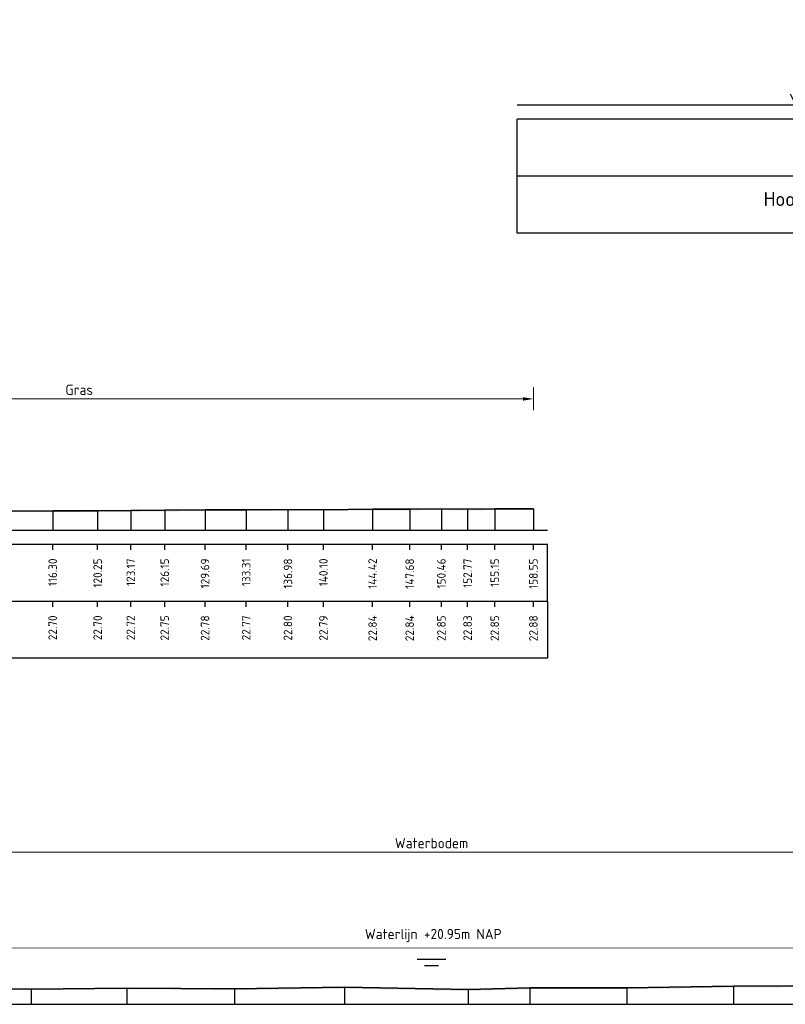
# Model space of a CAD drawing. Header units: metres. Extents: x 184432 to 189351, y 346610 to 348484.
# Tile 9 of 63: x 188993 to 189060, y 348197 to 348284. Entities that reach past the tile are written whole.
import ezdxf
from ezdxf.enums import TextEntityAlignment as Align

# ---------------------------------------------------------------- set-up
doc = ezdxf.new("R2010")
doc.units = ezdxf.units.M
doc.header["$PDMODE"] = 35
doc.header["$PDSIZE"] = 0.075
for name, color, linetype, lineweight in [('B-ME-OB-WATERLIJN-G', 150, 'Continuous', 18), ('B-ME-OB-WATERLIJN-GD', 150, 'Continuous', 25), ('X-ME-AL-PROFIEL_HUIDIG MAAIVELD-GD', 252, 'Continuous', 0), ('X-XX-AL-DETAIL1-M', 7, 'Continuous', 18), ('X-XX-AL-DWARSPROFIEL_PROFIELLIJN MAAIVELD-GD', 8, 'Continuous', 35), ('X-XX-AL-NAP-T18', 10, 'Continuous', 18)]:
    doc.layers.add(name, color=color, linetype=linetype, lineweight=lineweight)
doc.layers.add('X-ME-AL-PROFIELRASTER-S', color=7, linetype='Continuous')
doc.styles.add('NLCS-ISO-ANNOTATIEF-T18', font='NLCS-ISO.ttf', dxfattribs={"height": 1.8})
doc.styles.add('NLCS-ISO-ANNOTATIVE-T18', font='NLCS-ISO.ttf', dxfattribs={"height": 1.8})
doc.dimstyles.new('NLCS-ANNOTATIEF-T18-PIJL_L2_H0', dxfattribs={"dimtxt": 2.5, "dimasz": 1.8, "dimexe": 2, "dimexo": 2, "dimgap": 0.7, "dimtad": 1, "dimzin": 0, "dimdsep": 46, "dimtxsty": 'NLCS-ISO-ANNOTATIEF-T18', "dimcen": 0, "dimdle": 2, "dimclrd": 256, "dimclre": 256, "dimclrt": 10, "dimaunit": 2, "dimadec": 0, "dimazin": 0, "dimtfac": 1, "dimtdec": 3, "dimtofl": 0, "dimtmove": 0, "dimatfit": 3, "dimfxl": 2, "dimfxlon": 1, "dimtfillclr": 256, "dimtolj": 1, "dimtzin": 0, "dimlwd": -1, "dimlwe": -1, "dimarcsym": 0})

# ---------------------------------------------------------------- blocks, each defined once
blk = doc.blocks.new('SAL-PROFIELRASTER_BALK_EIND1-D')
at = {"color": 0, "linetype": 'ByBlock', "lineweight": -2}
blk.add_line((1, -12.5), (1, -2.5), dxfattribs=at)
at = {"color": 0, "linetype": 'ByBlock', "lineweight": -2, "flags": 128}
for points in [[(0, 0), (1, 0)], [(0, -2.5), (1, -2.5)], [(0, -12.5), (1, -12.5)]]:
    blk.add_lwpolyline(points, dxfattribs=at)
blk = doc.blocks.new('SAL-PROFIELRASTER_AANHAAL-D')
at = {"color": 9, "linetype": 'ByBlock', "lineweight": -2, "flags": 128}
blk.add_lwpolyline([(0, 1), (0, 0)], dxfattribs=at)
blk = doc.blocks.new('SAL-PROFIELRASTER-D')
at = {"color": 0, "linetype": 'ByBlock', "lineweight": -2, "flags": 128}
for points in [[(-24, 2), (-23, 0), (-22, 2), (-2, 2)], [(-2, 0), (-72, 0)], [(-72, -12.5), (-72, -2.5)], [(0, -2.5), (-72, -2.5)], [(-2, -12.5), (-2, -2.5)], [(0, -12.5), (-72, -12.5)]]:
    blk.add_lwpolyline(points, dxfattribs=at)
at = {"color": 0, "linetype": 'ByBlock', "lineweight": -2, "style": 'NLCS-ISO-ANNOTATIVE-T18'}
blk.add_text('NAP', height=2, dxfattribs=at).set_placement((-3, 3), align=Align.RIGHT)
blk.add_text('Afstand', height=2.5, dxfattribs=at).set_placement((-4.5, -7.5), align=Align.MIDDLE_RIGHT)
for tag, height, p in [('PROFIELNR', 5, (-3, 10)), ('SCHAAL', 2, (-3, 6.5)), ('NAP', 2, (-9.94, 3))]:
    blk.add_attdef(tag, text='', height=height, dxfattribs=at).set_placement(p, align=Align.RIGHT)
blk = doc.blocks.new('SAL-PROFIELRASTER_BALK-D')
at = {"color": 0, "linetype": 'ByBlock', "lineweight": -2}
for p, q in [((-72, -12.5), (-72, -2.5)), ((-2, -2.5), (-2, -12.5)), ((0, -12.5), (-72, -12.5))]:
    blk.add_line(p, q, dxfattribs=at)
at = {"color": 0, "linetype": 'ByBlock', "lineweight": -2, "style": 'NLCS-ISO-ANNOTATIVE-T18'}
for tag, height, p in [('TITEL1', 2.5, (-4.5, -6.5)), ('TITEL2', 1.5, (-4.5, -9.5))]:
    blk.add_attdef(tag, text='', height=height, dxfattribs=at).set_placement(p, align=Align.MIDDLE_RIGHT)
blk = doc.blocks.new('SAL-PROFIELRASTER_BALK_EIND2-D')
at = {"color": 0, "linetype": 'ByBlock', "lineweight": -2}
for p, q in [((1, -2.5), (1, -12.5)), ((1, -12.5), (0, -12.5))]:
    blk.add_line(p, q, dxfattribs=at)
blk = doc.blocks.new('SAL-PROFIELRASTER_BALK_DATA-D')
at = {"color": 0, "linetype": 'ByBlock', "lineweight": -2}
blk.add_lwpolyline([(0, -3.5), (0, -2.5)], dxfattribs=at)
at = {"color": 0, "linetype": 'ByBlock', "lineweight": -2, "style": 'NLCS-ISO-ANNOTATIVE-T18'}
blk.add_attdef('GETAL', text='', height=1.5, rotation=90, dxfattribs=at).set_placement((0.75, -5), align=Align.RIGHT)
blk = doc.blocks.new('*D53')
at = {"layer": 'Defpoints', "color": 0, "transparency": 16777216}
for p in [(188883.705, 348210.726), (188883.705, 348197.363), (189174.999, 348197.363)]:
    blk.add_point(p, dxfattribs=at)
at = {"layer": 'X-XX-AL-DETAIL1-M', "transparency": 16777216}
for p, q in [((188883.705, 348209.726), (188883.705, 348211.726)), ((189174.999, 348209.726), (189174.999, 348211.726)), ((189174.099, 348210.726), (188884.605, 348210.726))]:
    blk.add_line(p, q, dxfattribs=at)
for points in [[(188884.605, 348210.876), (188884.605, 348210.576), (188883.705, 348210.726)], [(189174.099, 348210.876), (189174.099, 348210.576), (189174.999, 348210.726)]]:
    blk.add_solid(points, dxfattribs=at)
at = {"layer": 'X-XX-AL-DETAIL1-M', "color": 10, "transparency": 16777216, "insert": (189029.352, 348211.526), "char_height": 0.9, "attachment_point": 5, "style": 'NLCS-ISO-ANNOTATIEF-T18'}
blk.add_mtext('\\A1;Waterbodem', dxfattribs=at)
blk = doc.blocks.new('*D95')
at = {"layer": 'Defpoints', "color": 0, "transparency": 16777216}
for p in [(188958.477, 348250.553), (188958.477, 348239.034), (189038.305, 348239.034)]:
    blk.add_point(p, dxfattribs=at)
at = {"layer": 'X-XX-AL-DETAIL1-M', "transparency": 16777216}
for p, q in [((188958.477, 348249.553), (188958.477, 348251.553)), ((189038.305, 348249.553), (189038.305, 348251.553)), ((189037.405, 348250.553), (188959.377, 348250.553))]:
    blk.add_line(p, q, dxfattribs=at)
for points in [[(188959.377, 348250.703), (188959.377, 348250.403), (188958.477, 348250.553)], [(189037.405, 348250.703), (189037.405, 348250.403), (189038.305, 348250.553)]]:
    blk.add_solid(points, dxfattribs=at)
at = {"layer": 'X-XX-AL-DETAIL1-M', "color": 10, "transparency": 16777216, "insert": (188998.391, 348251.353), "char_height": 0.9, "attachment_point": 5, "style": 'NLCS-ISO-ANNOTATIEF-T18'}
blk.add_mtext('\\A1;Gras', dxfattribs=at)

msp = doc.modelspace()

# ---------------------------------------------------------------- hatches: boundary and pattern name
at = {"layer": 'X-ME-AL-PROFIEL_HUIDIG MAAIVELD-GD'}
h = msp.add_hatch(dxfattribs=at)
h.set_pattern_fill('AGR-MAAIVELD', color=256, scale=0.05, pattern_type=2)
h.set_pattern_definition([(45, (2151.29385, 302.6962), (-0.25000007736, 0.25000007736), []), (45, (2151.25814, 302.73192), (0, 0.50000015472), [0.3535535, -0.3535535]), (45, (2151.22242, 302.76764), (0, 0.50000015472), [0.3535535, -0.3535535]), (45, (2151.1862, 302.80385), (0, 0.50000015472), [0.3535535, -0.3535535]), (45, (2151.151, 302.83906), (0, 0.50000015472), [0.3535535, -0.3535535]), (45, (2151.11528, 302.87478), (0, 0.50000015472), [0.3535535, -0.3535535]), (45, (2151.07957, 302.9105), (0, 0.50000015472), [0.3535535, -0.3535535]), (315, (2151.29385, 302.6962), (0.25000007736, 0.25000007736), []), (315, (2151.32957, 302.73192), (0.50000015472, -1e-16), [0.3535535, -0.3535535]), (315, (2151.36528, 302.76764), (0.50000015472, -1e-16), [0.3535535, -0.3535535]), (315, (2151.4015, 302.80385), (0.50000015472, -1e-16), [0.3535535, -0.3535535]), (315, (2151.4367, 302.83906), (0.50000015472, -1e-16), [0.3535535, -0.3535535]), (315, (2151.47242, 302.87478), (0.50000015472, -1e-16), [0.3535535, -0.3535535]), (315, (2151.50814, 302.9105), (0.50000015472, -1e-16), [0.3535535, -0.3535535])])
h.paths.add_polyline_path([(189005.903, 348240.681), (189009.449, 348240.709), (189013.067, 348240.701), (189016.735, 348240.733), (189019.853, 348240.721), (189024.174, 348240.778), (189027.434, 348240.775), (189030.22, 348240.785), (189032.525, 348240.764), (189034.91, 348240.788), (189038.305, 348240.809), (189038.305, 348240.909), (189034.91, 348240.888), (189032.525, 348240.864), (189030.22, 348240.885), (189027.434, 348240.875), (189024.174, 348240.878), (189019.853, 348240.821), (189016.735, 348240.833), (189013.067, 348240.801), (189009.449, 348240.809), (189005.903, 348240.781), (189002.925, 348240.755), (189000.011, 348240.734), (188996.058, 348240.729), (188991.761, 348240.703), (188987.157, 348240.718), (188983.07, 348240.732), (188979.781, 348240.745), (188975.762, 348240.71), (188971.852, 348240.694), (188968.5, 348240.663), (188965.46, 348240.722), (188962.877, 348240.719), (188959.864, 348240.72), (188956.45, 348240.738), (188953.314, 348240.788), (188952.297, 348240.766), (188949.618, 348240.789), (188947.299, 348240.797), (188944.815, 348240.8), (188942.217, 348240.776), (188939.587, 348240.796), (188936.69, 348240.768), (188933.601, 348240.764), (188929.841, 348240.755), (188926.596, 348240.724), (188923.539, 348240.73), (188920.877, 348240.77), (188917.331, 348240.794), (188913.813, 348240.785), (188910.274, 348240.763), (188906.566, 348240.737), (188903.237, 348240.813), (188899.014, 348240.881), (188894.846, 348240.77), (188893.827, 348240.744), (188892.848, 348240.687), (188891.155, 348240.884), (188889.613, 348240.914), (188889.113, 348240.907), (188888.631, 348240.914), (188887.479, 348240.887), (188885.82, 348240.894), (188884.771, 348240.956), (188884.11, 348240.688), (188883.661, 348240.418), (188883.357, 348240.251), (188883.026, 348240.095), (188882.821, 348240.083), (188882.502, 348240.139), (188882.169, 348240.314), (188881.806, 348240.638), (188881.319, 348240.752), (188880.706, 348240.86), (188879.757, 348240.805), (188879.757, 348240.705), (188880.706, 348240.76), (188881.319, 348240.652), (188881.806, 348240.538), (188882.169, 348240.214), (188882.502, 348240.039), (188882.821, 348239.983), (188883.026, 348239.995), (188883.357, 348240.151), (188883.661, 348240.318), (188884.11, 348240.588), (188884.771, 348240.856), (188885.82, 348240.794), (188887.479, 348240.787), (188888.631, 348240.814), (188889.113, 348240.807), (188889.613, 348240.814), (188891.155, 348240.784), (188892.848, 348240.587), (188893.827, 348240.644), (188894.846, 348240.67), (188899.014, 348240.781), (188903.237, 348240.713), (188906.566, 348240.637), (188910.274, 348240.663), (188913.813, 348240.685), (188917.331, 348240.694), (188920.877, 348240.67), (188923.539, 348240.63), (188926.596, 348240.624), (188929.841, 348240.655), (188933.601, 348240.664), (188936.69, 348240.668), (188939.587, 348240.696), (188942.217, 348240.676), (188944.815, 348240.7), (188947.299, 348240.697), (188949.618, 348240.689), (188952.297, 348240.666), (188953.314, 348240.688), (188956.45, 348240.638), (188959.864, 348240.62), (188962.877, 348240.619), (188965.46, 348240.622), (188968.5, 348240.563), (188971.852, 348240.594), (188975.762, 348240.61), (188979.781, 348240.645), (188983.07, 348240.632), (188987.157, 348240.618), (188991.761, 348240.603), (188996.058, 348240.629), (189000.011, 348240.634), (189002.925, 348240.655)])
h = msp.add_hatch(dxfattribs=at)
h.set_pattern_fill('AGR-MAAIVELD', color=256, scale=0.05, pattern_type=2)
h.set_pattern_definition([(45, (2148.6411, 384.86115), (-0.25000007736, 0.25000007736), []), (45, (2148.60538, 384.89686), (0, 0.50000015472), [0.3535535, -0.3535535]), (45, (2148.56966, 384.93257), (0, 0.50000015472), [0.3535535, -0.3535535]), (45, (2148.53345, 384.9688), (0, 0.50000015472), [0.3535535, -0.3535535]), (45, (2148.49824, 385.004), (0, 0.50000015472), [0.3535535, -0.3535535]), (45, (2148.46252, 385.0397), (0, 0.50000015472), [0.3535535, -0.3535535]), (45, (2148.4268, 385.07543), (0, 0.50000015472), [0.3535535, -0.3535535]), (315, (2148.6411, 384.86115), (0.25000007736, 0.25000007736), []), (315, (2148.6768, 384.89686), (0.50000015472, -1e-16), [0.3535535, -0.3535535]), (315, (2148.71252, 384.93257), (0.50000015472, -1e-16), [0.3535535, -0.3535535]), (315, (2148.74874, 384.9688), (0.50000015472, -1e-16), [0.3535535, -0.3535535]), (315, (2148.78395, 385.004), (0.50000015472, -1e-16), [0.3535535, -0.3535535]), (315, (2148.81966, 385.0397), (0.50000015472, -1e-16), [0.3535535, -0.3535535]), (315, (2148.85538, 385.07543), (0.50000015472, -1e-16), [0.3535535, -0.3535535])])
h.paths.add_polyline_path([(189187.351, 348204.043), (189185.608, 348203.881), (189183.52, 348203.857), (189181.525, 348203.376), (189176.532, 348202.803), (189175.391, 348202.373), (189174.999, 348202.303), (189173.199, 348201.605), (189171.962, 348201.57), (189171.059, 348201.298), (189168.412, 348201.017), (189164.36, 348200.696), (189156.89, 348199.472), (189148.666, 348198.997), (189140.752, 348198.953), (189132.529, 348198.854), (189124.739, 348198.804), (189117.461, 348198.818), (189109.313, 348198.754), (189102.277, 348198.99), (189096.207, 348199.085), (189093.412, 348199.337), (189073.092, 348198.993), (189065.758, 348198.987), (189055.881, 348198.955), (189046.531, 348198.8), (189037.998, 348198.799), (189032.584, 348198.65), (189021.691, 348198.856), (189012.031, 348198.719), (189002.57, 348198.795), (188994.169, 348198.707), (188985.406, 348198.721), (188976.997, 348198.746), (188968.542, 348198.801), (188959.3, 348198.731), (188952.038, 348198.639), (188945.295, 348198.616), (188936.724, 348198.731), (188929.126, 348198.776), (188921.817, 348198.981), (188915.575, 348199.107), (188910.419, 348199.189), (188904.598, 348200.015), (188899.878, 348200.772), (188896.848, 348201.162), (188894.131, 348200.897), (188892.649, 348201.17), (188890.311, 348201.244), (188888.099, 348201.457), (188886.554, 348201.831), (188885.183, 348201.904), (188883.705, 348202.332), (188882.942, 348202.588), (188881.063, 348203.113), (188879.757, 348203.458), (188879.757, 348203.358), (188881.063, 348203.013), (188882.942, 348202.488), (188883.705, 348202.232), (188885.183, 348201.804), (188886.554, 348201.731), (188888.099, 348201.357), (188890.311, 348201.144), (188892.649, 348201.07), (188894.131, 348200.797), (188896.848, 348201.062), (188899.878, 348200.672), (188904.598, 348199.915), (188910.419, 348199.089), (188915.575, 348199.007), (188921.817, 348198.881), (188929.126, 348198.676), (188936.724, 348198.631), (188945.295, 348198.516), (188952.038, 348198.539), (188959.3, 348198.631), (188968.542, 348198.701), (188976.997, 348198.646), (188985.406, 348198.621), (188994.169, 348198.607), (189002.57, 348198.695), (189012.031, 348198.619), (189021.691, 348198.756), (189032.584, 348198.55), (189037.998, 348198.699), (189046.531, 348198.7), (189055.881, 348198.855), (189065.758, 348198.887), (189073.092, 348198.893), (189093.412, 348199.237), (189096.207, 348198.985), (189102.277, 348198.89), (189109.313, 348198.654), (189117.461, 348198.718), (189124.739, 348198.704), (189132.529, 348198.754), (189140.752, 348198.853), (189148.666, 348198.897), (189156.89, 348199.372), (189164.36, 348200.596), (189168.412, 348200.917), (189171.059, 348201.198), (189171.962, 348201.47), (189173.199, 348201.505), (189174.999, 348202.203), (189175.391, 348202.273), (189176.532, 348202.703), (189181.525, 348203.276), (189183.52, 348203.757), (189185.608, 348203.781), (189187.351, 348203.943)])

# ---------------------------------------------------------------- linework, layer by layer
at = {"layer": 'B-ME-OB-WATERLIJN-G'}
msp.add_lwpolyline([(188883.705, 348202.332), (189174.999, 348202.303)], dxfattribs=at)
at = {"layer": 'B-ME-OB-WATERLIJN-GD'}
for points in [[(189028.102, 348201.317), (189030.602, 348201.317)], [(189028.727, 348200.784), (189029.977, 348200.784)]]:
    msp.add_lwpolyline(points, dxfattribs=at)
at = {"layer": 'X-XX-AL-DWARSPROFIEL_PROFIELLIJN MAAIVELD-GD'}
for points in [[(188991.761, 348240.703), (188996.058, 348240.729), (189000.011, 348240.734), (189002.925, 348240.755), (189005.903, 348240.781), (189009.449, 348240.809), (189013.067, 348240.801), (189016.735, 348240.833), (189019.853, 348240.821), (189024.174, 348240.878), (189027.434, 348240.875), (189030.22, 348240.885), (189032.525, 348240.864), (189034.91, 348240.888), (189038.305, 348240.909)], [(188915.575, 348199.107), (188921.817, 348198.981), (188929.126, 348198.776), (188936.724, 348198.731), (188945.295, 348198.616), (188952.038, 348198.639), (188959.3, 348198.731), (188968.542, 348198.801), (188976.997, 348198.746), (188985.406, 348198.721), (188994.169, 348198.707), (189002.57, 348198.795), (189012.031, 348198.719), (189021.691, 348198.856), (189032.584, 348198.65), (189037.998, 348198.799), (189046.531, 348198.8), (189055.881, 348198.955), (189065.758, 348198.987)]]:
    msp.add_lwpolyline(points, dxfattribs=at)

# ---------------------------------------------------------------- block references
at = {"layer": 'X-ME-AL-PROFIELRASTER-S', "xscale": 0.5, "yscale": 0.5, "zscale": 0.5}
for name, p, values in [('SAL-PROFIELRASTER-D', (189072.867, 348276.372), {'PROFIELNR': 'LW7', 'SCHAAL': '1:500', 'NAP': '22.00'}), ('SAL-PROFIELRASTER_BALK-D', (189072.867, 348271.372), {'TITEL1': 'Hoogte maaiveld'}), ('SAL-PROFIELRASTER_BALK_DATA-D', (188996.058, 348239.034), {'GETAL': '116.30'}), ('SAL-PROFIELRASTER_BALK_DATA-D', (189000.011, 348239.034), {'GETAL': '120.25'}), ('SAL-PROFIELRASTER_BALK_DATA-D', (189002.925, 348239.034), {'GETAL': '123.17'}), ('SAL-PROFIELRASTER_BALK_DATA-D', (189005.903, 348239.034), {'GETAL': '126.15'}), ('SAL-PROFIELRASTER_BALK_DATA-D', (189009.449, 348239.034), {'GETAL': '129.69'}), ('SAL-PROFIELRASTER_BALK_DATA-D', (189013.067, 348239.034), {'GETAL': '133.31'}), ('SAL-PROFIELRASTER_BALK_DATA-D', (189016.735, 348239.034), {'GETAL': '136.98'}), ('SAL-PROFIELRASTER_BALK_DATA-D', (189019.853, 348239.034), {'GETAL': '140.10'}), ('SAL-PROFIELRASTER_BALK_DATA-D', (189024.174, 348239.034), {'GETAL': '144.42'}), ('SAL-PROFIELRASTER_BALK_DATA-D', (189027.434, 348239.034), {'GETAL': '147.68'}), ('SAL-PROFIELRASTER_BALK_DATA-D', (189030.22, 348239.034), {'GETAL': '150.46'}), ('SAL-PROFIELRASTER_BALK_DATA-D', (189032.525, 348239.034), {'GETAL': '152.77'}), ('SAL-PROFIELRASTER_BALK_DATA-D', (189034.91, 348239.034), {'GETAL': '155.15'}), ('SAL-PROFIELRASTER_BALK_DATA-D', (189038.305, 348239.034), {'GETAL': '158.55'}), ('SAL-PROFIELRASTER_BALK_DATA-D', (188996.058, 348234.034), {'GETAL': '22.70'}), ('SAL-PROFIELRASTER_BALK_DATA-D', (189000.011, 348234.034), {'GETAL': '22.70'}), ('SAL-PROFIELRASTER_BALK_DATA-D', (189002.925, 348234.034), {'GETAL': '22.72'}), ('SAL-PROFIELRASTER_BALK_DATA-D', (189005.903, 348234.034), {'GETAL': '22.75'}), ('SAL-PROFIELRASTER_BALK_DATA-D', (189009.449, 348234.034), {'GETAL': '22.78'}), ('SAL-PROFIELRASTER_BALK_DATA-D', (189013.067, 348234.034), {'GETAL': '22.77'}), ('SAL-PROFIELRASTER_BALK_DATA-D', (189016.735, 348234.034), {'GETAL': '22.80'}), ('SAL-PROFIELRASTER_BALK_DATA-D', (189019.853, 348234.034), {'GETAL': '22.79'}), ('SAL-PROFIELRASTER_BALK_DATA-D', (189024.174, 348234.034), {'GETAL': '22.84'}), ('SAL-PROFIELRASTER_BALK_DATA-D', (189027.434, 348234.034), {'GETAL': '22.84'}), ('SAL-PROFIELRASTER_BALK_DATA-D', (189030.22, 348234.034), {'GETAL': '22.85'}), ('SAL-PROFIELRASTER_BALK_DATA-D', (189032.525, 348234.034), {'GETAL': '22.83'}), ('SAL-PROFIELRASTER_BALK_DATA-D', (189034.91, 348234.034), {'GETAL': '22.85'}), ('SAL-PROFIELRASTER_BALK_DATA-D', (189038.305, 348234.034), {'GETAL': '22.88'})]:
    msp.add_blockref(name, p, dxfattribs=at).add_auto_attribs(values)
at = {"layer": 'X-ME-AL-PROFIELRASTER-S'}
for p, yscale in [((188996.058, 348239.034), 1.695), ((189000.011, 348239.034), 1.699999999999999), ((189002.925, 348239.034), 1.721), ((189005.903, 348239.034), 1.747), ((189009.449, 348239.034), 1.774999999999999), ((189013.067, 348239.034), 1.766999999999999), ((189016.735, 348239.034), 1.798999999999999), ((189019.853, 348239.034), 1.786999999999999), ((189024.174, 348239.034), 1.844000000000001), ((189027.434, 348239.034), 1.841000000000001), ((189030.22, 348239.034), 1.850999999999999), ((189032.525, 348239.034), 1.829999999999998), ((189034.91, 348239.034), 1.853999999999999), ((189038.305, 348239.034), 1.875), ((188994.169, 348197.363), 1.344000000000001), ((189002.57, 348197.363), 1.431999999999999), ((189012.031, 348197.363), 1.356000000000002), ((189021.691, 348197.363), 1.492999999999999), ((189032.584, 348197.363), 1.286999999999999), ((189037.998, 348197.363), 1.436), ((189046.531, 348197.363), 1.437000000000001), ((189055.881, 348197.363), 1.591999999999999)]:
    msp.add_blockref('SAL-PROFIELRASTER_AANHAAL-D', p, dxfattribs=dict(at, yscale=yscale))
at = {"layer": 'X-ME-AL-PROFIELRASTER-S', "yscale": 0.5}
for name, p, xscale, zscale in [('SAL-PROFIELRASTER_BALK_EIND1-D', (188879.757, 348239.034), 159.7981871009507, 159.7981871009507), ('SAL-PROFIELRASTER_BALK_EIND2-D', (188879.757, 348234.034), 159.7981871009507, 159.7981871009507), ('SAL-PROFIELRASTER_BALK_EIND1-D', (188879.757, 348197.363), 308.8443839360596, 308.8443839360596)]:
    msp.add_blockref(name, p, dxfattribs=dict(at, xscale=xscale, zscale=zscale))

# ---------------------------------------------------------------- texts
at = {"layer": 'X-XX-AL-NAP-T18', "insert": (189023.49, 348202.819), "char_height": 0.9, "width": 154.33774, "attachment_point": 7, "style": 'NLCS-ISO-ANNOTATIEF-T18'}
msp.add_mtext('Waterlijn +20.95m NAP', dxfattribs=at)

# ---------------------------------------------------------------- dimensions: what is measured, and where the dimension line sits
at = {"layer": 'X-XX-AL-DETAIL1-M'}
for base, p1, p2, text, picture, middle in [((188958.477, 348250.553), (189038.305, 348239.034), (188958.477, 348239.034), 'Gras', '*D95', (188998.391, 348250.553)), ((188883.705, 348210.726), (189174.999, 348197.363), (188883.705, 348197.363), 'Waterbodem', '*D53', (189029.352, 348210.726))]:
    dim = msp.add_linear_dim(base=base, p1=p1, p2=p2, text=text, dimstyle='NLCS-ANNOTATIEF-T18-PIJL_L2_H0', dxfattribs=at)
    dim.commit()
    dim.dimension.update_dxf_attribs({"geometry": picture, "text_midpoint": middle, "dimtype": 160})

doc.saveas('drawing.dxf')
